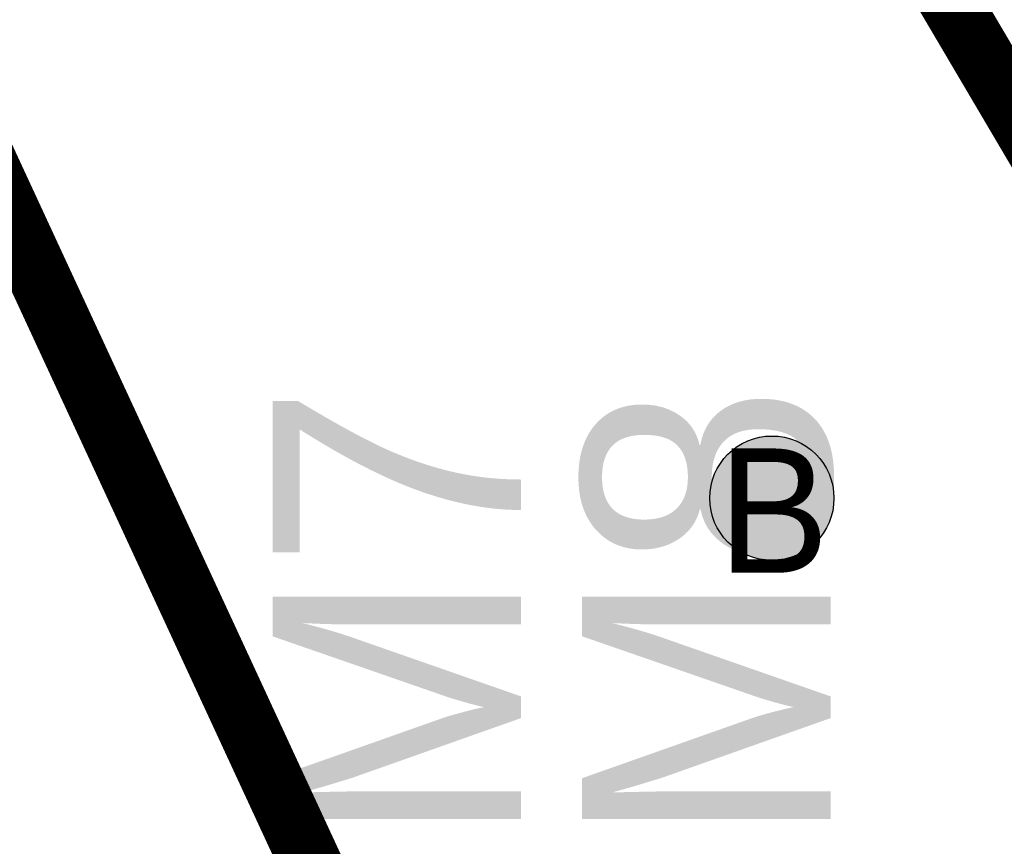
# Model space of a CAD drawing. Header units: millimetres. Extents: x -1.5 to 11.1, y -3 to 5.
# Tile 40 of 256: x 0.329 to 0.487, y 1.444 to 1.577. Entities that reach past the tile are written whole.
import ezdxf

# ---------------------------------------------------------------- set-up
doc = ezdxf.new("R2010")
doc.units = ezdxf.units.MM
doc.header["$MEASUREMENT"] = 0
for name, color, linetype, true_color in [('BottomLayer', 5, 'Continuous', 0x0000ff), ('Document', 7, 'Continuous', 0x7f7f00), ('DrillDrawing', 1, 'Continuous', 0xff0000), ('Metal_2', 7, 'Continuous', 0x7f0000), ('Metal_3', 7, 'Continuous', 0x3f7f00), ('TopLayer', 1, 'Continuous', 0xff0000), ('TopOverlay', 2, 'Continuous', 0xffff00)]:
    doc.layers.add(name, color=color, linetype=linetype, true_color=true_color)
doc.styles.add('textstyle425', font='txt')
doc.styles.add('textstyle789', font='txt')
doc.styles.add('textstyle790', font='txt')

msp = doc.modelspace()

# ---------------------------------------------------------------- hatches: boundary and pattern name
at = {"layer": 'BottomLayer', "true_color": 0x0000ff}
h = msp.add_hatch(color=5, dxfattribs=at)
edge = h.paths.add_edge_path(flags=0)
edge.add_arc((0.45, 1.5), 0.01, 0, 360)
at = {"layer": 'Metal_2', "true_color": 0x7f0000}
h = msp.add_hatch(color=16, dxfattribs=at)
edge = h.paths.add_edge_path(flags=0)
edge.add_arc((0.45, 1.5), 0.01, 0, 360)
at = {"layer": 'Metal_3', "true_color": 0x3f7f00}
h = msp.add_hatch(color=76, dxfattribs=at)
edge = h.paths.add_edge_path(flags=0)
edge.add_arc((0.45, 1.5), 0.01, 0, 360)
at = {"layer": 'TopLayer', "true_color": 0xff0000}
h = msp.add_hatch(color=1, dxfattribs=at)
edge = h.paths.add_edge_path(flags=0)
edge.add_arc((0.45, 1.5), 0.01, 0, 360)

# ---------------------------------------------------------------- linework, layer by layer
at = {"layer": 'BottomLayer', "color": 5, "true_color": 0x0000ff}
msp.add_circle((0.45, 1.5), 0.01, dxfattribs=at)
at = {"layer": 'Document'}
for points in [[(-0.3, 2.9, 0.01, 0.01, 0), (0.56874, 1.42727, 0.01, 0.01, 0)], [(-0.3, 2.9, 0.01, 0.01, 0), (0.43311, 1.31743, 0.01, 0.01, 0)]]:
    msp.add_lwpolyline(points, format="xyseb", dxfattribs=at)
at = {"layer": 'Metal_2', "color": 16, "true_color": 0x7f0000}
msp.add_circle((0.45, 1.5), 0.01, dxfattribs=at)
at = {"layer": 'Metal_3', "color": 76, "true_color": 0x3f7f00}
msp.add_circle((0.45, 1.5), 0.01, dxfattribs=at)
at = {"layer": 'TopLayer', "color": 1, "true_color": 0xff0000}
msp.add_circle((0.45, 1.5), 0.01, dxfattribs=at)

# ---------------------------------------------------------------- texts
at = {"layer": 'DrillDrawing', "style": 'textstyle425'}
msp.add_text('B', height=0.02, dxfattribs=at).set_placement((0.44134, 1.488))
at = {"layer": 'TopOverlay'}
for s, style, p in [('M7', 'textstyle789', (0.40961, 1.444)), ('M8', 'textstyle790', (0.45945, 1.444))]:
    msp.add_text(s, height=0.04, rotation=90, dxfattribs=dict(at, style=style)).set_placement(p)

doc.saveas('drawing.dxf')
